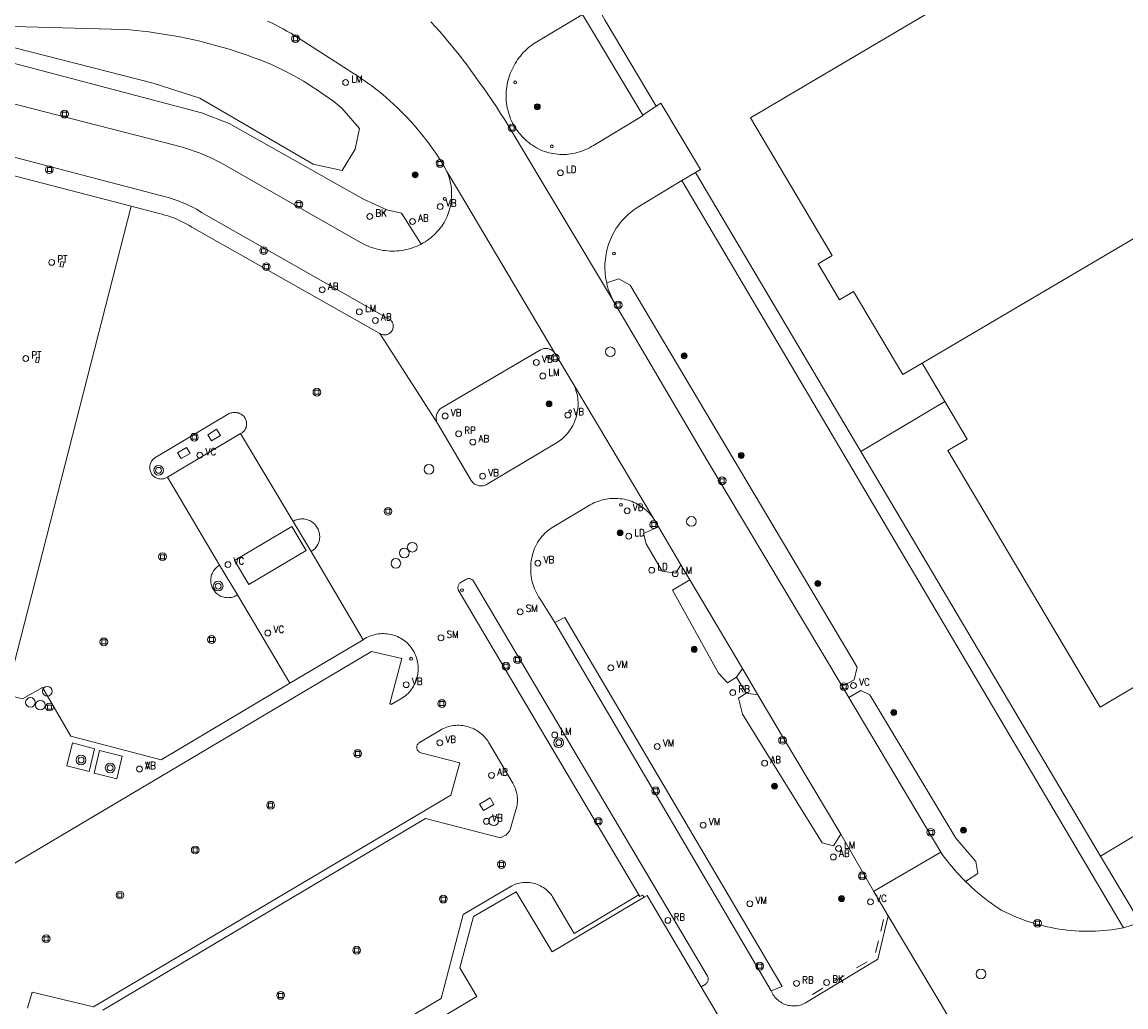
# Model space of a CAD drawing. Header units: metres. Extents: x 138165 to 154469, y 480134 to 494189.
# Tile 174 of 256: x 146059 to 146154, y 485664 to 485748. Entities that reach past the tile are written whole.
import ezdxf

# ---------------------------------------------------------------- set-up
doc = ezdxf.new("R2010")
doc.units = ezdxf.units.M
doc.header["$LTSCALE"] = 0.001
doc.header["$MEASUREMENT"] = 0
for name, color, linetype, lineweight in [('Level 5', 7, 'Continuous', 0), ('TOP-L-terrein schutting raster hek leuning', 7, 'Continuous', 0), ('TOP-L-topo objecten punt', 7, 'Continuous', 0), ('TOP-L-topo objecten vlak', 7, 'Continuous', 0), ('TOP-L-verharding vangrail', 7, 'Continuous', 0)]:
    doc.layers.add(name, color=color, linetype=linetype, lineweight=lineweight)
doc.styles.add('Style-STANDARD', font='STANDARD.shx')

# ---------------------------------------------------------------- blocks, each defined once
blk = doc.blocks.new('24')
at = {"layer": 'TOP-L-topo objecten punt', "color": 7, "linetype": 'Continuous', "lineweight": 0}
for radius in [0.025, 0.0182, 0.0115, 0.005]:
    blk.add_circle((0, 0), radius, dxfattribs=at)
blk = doc.blocks.new('131')
at = {"layer": 'TOP-L-topo objecten punt', "color": 7, "linetype": 'Continuous', "lineweight": 0}
blk.add_circle((0, 0), 0.025, dxfattribs=at)
at = {"layer": 'TOP-L-topo objecten punt', "color": 7, "linetype": 'Continuous', "lineweight": 0, "style": 'Style-STANDARD'}
blk.add_text('SM', height=0.06, dxfattribs=at).set_placement((0.0483, 0))
blk = doc.blocks.new('22')
at = {"layer": 'TOP-L-topo objecten punt', "color": 7, "linetype": 'Continuous', "lineweight": 0}
blk.add_circle((0, 0), 0.025, dxfattribs=at)
at = {"layer": 'TOP-L-topo objecten punt', "color": 7, "linetype": 'Continuous', "lineweight": 0, "style": 'Style-STANDARD'}
blk.add_text('VC', height=0.06, dxfattribs=at).set_placement((0.0483, 0))
blk = doc.blocks.new('121')
at = {"layer": 'TOP-L-topo objecten punt', "color": 7, "linetype": 'Continuous', "lineweight": 0}
blk.add_circle((0, 0), 0.025, dxfattribs=at)
at = {"layer": 'TOP-L-topo objecten punt', "color": 7, "linetype": 'Continuous', "lineweight": 0, "style": 'Style-STANDARD'}
blk.add_text('LD', height=0.06, dxfattribs=at).set_placement((0.0483, 0))
blk = doc.blocks.new('39')
at = {"layer": 'TOP-L-topo objecten punt', "color": 7, "linetype": 'Continuous', "lineweight": 0}
for p, q in [((0.0175, 0.0175), (-0.0175, 0.0175)), ((-0.0175, 0.0175), (-0.0175, -0.0175)), ((0.0175, 0.0175), (0.0175, -0.0175)), ((0.0175, -0.0175), (-0.0175, -0.0175))]:
    blk.add_line(p, q, dxfattribs=at)
blk.add_circle((0, 0), 0.0332, dxfattribs=at)
blk = doc.blocks.new('*U13')
at = {"layer": 'Level 5', "color": 7, "linetype": 'Continuous', "lineweight": 0}
blk.add_circle((0, 0), 0.0415, dxfattribs=at)
blk = doc.blocks.new('150')
at = {"layer": 'Level 5', "color": 7, "linetype": 'Continuous', "lineweight": 0}
blk.add_blockref('*U13', (0, 0), dxfattribs=at)
blk = doc.blocks.new('72')
at = {"layer": 'TOP-L-topo objecten punt', "color": 7, "linetype": 'Continuous', "lineweight": 0}
blk.add_circle((0, 0), 0.025, dxfattribs=at)
at = {"layer": 'TOP-L-topo objecten punt', "color": 7, "linetype": 'Continuous', "lineweight": 0, "style": 'Style-STANDARD'}
blk.add_text('BK', height=0.06, dxfattribs=at).set_placement((0.0483, 0))
blk = doc.blocks.new('28')
at = {"layer": 'TOP-L-topo objecten punt', "color": 7, "linetype": 'Continuous', "lineweight": 0}
blk.add_circle((0, 0), 0.025, dxfattribs=at)
at = {"layer": 'TOP-L-topo objecten punt', "color": 7, "linetype": 'Continuous', "lineweight": 0, "style": 'Style-STANDARD'}
blk.add_text('VM', height=0.06, dxfattribs=at).set_placement((0.0483, 0))
blk = doc.blocks.new('16')
at = {"layer": 'TOP-L-topo objecten punt', "color": 7, "linetype": 'Continuous', "lineweight": 0}
blk.add_circle((0, 0), 0.025, dxfattribs=at)
at = {"layer": 'TOP-L-topo objecten punt', "color": 7, "linetype": 'Continuous', "lineweight": 0, "style": 'Style-STANDARD'}
blk.add_text('LM', height=0.06, dxfattribs=at).set_placement((0.0483, 0))
blk = doc.blocks.new('10')
at = {"layer": 'TOP-L-topo objecten punt', "linetype": 'Continuous', "lineweight": 0}
blk.add_circle((0, 0), 0.0125, dxfattribs=at)
blk = doc.blocks.new('153')
at = {"layer": 'TOP-L-topo objecten punt', "color": 7, "linetype": 'Continuous', "lineweight": 0}
blk.add_circle((0, 0), 0.025, dxfattribs=at)
at = {"layer": 'TOP-L-topo objecten punt', "color": 7, "linetype": 'Continuous', "lineweight": 0, "style": 'Style-STANDARD'}
blk.add_text('RP', height=0.06, dxfattribs=at).set_placement((0.0483, 0))
blk = doc.blocks.new('123')
at = {"layer": 'TOP-L-topo objecten punt', "color": 7, "linetype": 'Continuous', "lineweight": 0}
blk.add_circle((0, 0), 0.025, dxfattribs=at)
at = {"layer": 'TOP-L-topo objecten punt', "color": 7, "linetype": 'Continuous', "lineweight": 0, "style": 'Style-STANDARD'}
blk.add_text('PT', height=0.06, dxfattribs=at).set_placement((0.0483, 0))
blk = doc.blocks.new('11')
at = {"layer": 'TOP-L-topo objecten punt', "color": 7, "linetype": 'Continuous', "lineweight": 0}
blk.add_circle((0, 0), 0.025, dxfattribs=at)
at = {"layer": 'TOP-L-topo objecten punt', "color": 7, "linetype": 'Continuous', "lineweight": 0, "style": 'Style-STANDARD'}
blk.add_text('AB', height=0.06, dxfattribs=at).set_placement((0.0483, 0))
blk = doc.blocks.new('14')
at = {"layer": 'TOP-L-topo objecten punt', "color": 7, "linetype": 'Continuous', "lineweight": 0}
blk.add_circle((0, 0), 0.025, dxfattribs=at)
at = {"layer": 'TOP-L-topo objecten punt', "color": 7, "linetype": 'Continuous', "lineweight": 0, "style": 'Style-STANDARD'}
blk.add_text('VB', height=0.06, dxfattribs=at).set_placement((0.0483, 0))
blk = doc.blocks.new('127')
at = {"layer": 'TOP-L-topo objecten punt', "color": 7, "linetype": 'Continuous', "lineweight": 0}
blk.add_circle((0, 0), 0.025, dxfattribs=at)
at = {"layer": 'TOP-L-topo objecten punt', "color": 7, "linetype": 'Continuous', "lineweight": 0, "style": 'Style-STANDARD'}
blk.add_text('RB', height=0.06, dxfattribs=at).set_placement((0.0483, 0))
blk = doc.blocks.new('27')
at = {"layer": 'TOP-L-topo objecten punt', "color": 7, "linetype": 'Continuous', "lineweight": 0}
for radius in [0.0415, 0.025]:
    blk.add_circle((0, 0), radius, dxfattribs=at)

msp = doc.modelspace()

# ---------------------------------------------------------------- linework, layer by layer
at = {"layer": 'TOP-L-terrein schutting raster hek leuning', "flags": 128}
msp.add_lwpolyline([(146138.365, 485715.632), (146131.166, 485711.34), (146117.485, 485734.452)], dxfattribs=at)
at = {"layer": 'TOP-L-topo objecten vlak', "flags": 128}
for points in [[(146161.919, 485724.704), (146166.331, 485727.32), (146165.515, 485728.696), (146162.75, 485733.361), (146162.24, 485734.221), (146180.885, 485745.275), (146169.588, 485764.33), (146144.04, 485749.184), (146142.309, 485752.104), (146121.745, 485739.912), (146128.733, 485728.126), (146127.529, 485727.412), (146129.347, 485724.346), (146130.551, 485725.06), (146134.774, 485717.938), (146136.419, 485718.914)], [(146112.524, 485740.149), (146112.544, 485740.116), (146108.291, 485737.547), (146108.131, 485737.448), (146107.967, 485737.354), (146107.799, 485737.268), (146107.628, 485737.188), (146107.454, 485737.115), (146107.278, 485737.049), (146107.098, 485736.989), (146106.917, 485736.937), (146106.734, 485736.892), (146106.549, 485736.855), (146106.363, 485736.824), (146106.176, 485736.801), (146105.988, 485736.785), (146105.799, 485736.777), (146105.611, 485736.776), (146105.422, 485736.782), (146105.234, 485736.796), (146105.047, 485736.818), (146104.86, 485736.846), (146104.675, 485736.882), (146104.491, 485736.925), (146104.31, 485736.976), (146104.13, 485737.033), (146103.953, 485737.098), (146103.778, 485737.169), (146103.599, 485737.256), (146103.424, 485737.35), (146103.252, 485737.45), (146103.085, 485737.557), (146102.921, 485737.671), (146102.763, 485737.791), (146102.609, 485737.917), (146102.46, 485738.049), (146102.317, 485738.187), (146102.179, 485738.33), (146102.046, 485738.479), (146101.92, 485738.632), (146101.8, 485738.791), (146101.686, 485738.954), (146101.578, 485739.121), (146101.477, 485739.292), (146101.383, 485739.468), (146101.296, 485739.646), (146101.216, 485739.828), (146101.143, 485740.013), (146101.077, 485740.201), (146101.019, 485740.391), (146100.968, 485740.584), (146100.925, 485740.778), (146100.889, 485740.974), (146100.862, 485741.17), (146100.841, 485741.368), (146100.829, 485741.567), (146100.824, 485741.766), (146100.827, 485741.965), (146100.838, 485742.163), (146100.857, 485742.361), (146100.883, 485742.558), (146100.917, 485742.754), (146100.959, 485742.949), (146101.008, 485743.141), (146101.065, 485743.332), (146101.123, 485743.516), (146101.187, 485743.698), (146101.258, 485743.878), (146101.335, 485744.055), (146101.419, 485744.229), (146101.509, 485744.4), (146101.604, 485744.568), (146101.706, 485744.732), (146101.814, 485744.892), (146101.927, 485745.049), (146102.046, 485745.201), (146102.171, 485745.349), (146102.3, 485745.492), (146102.435, 485745.63), (146102.575, 485745.764), (146102.719, 485745.892), (146102.868, 485746.015), (146103.021, 485746.133), (146103.178, 485746.245), (146107.36, 485748.761)], [(146107.36, 485748.761), (146112.524, 485740.149)], [(146113.658, 485740.898), (146109.296, 485748.239), (146108.607, 485749.481)], [(146080.411, 485748.196), (146080.751, 485748.036), (146081.088, 485747.87), (146081.423, 485747.698), (146081.755, 485747.521), (146082.084, 485747.339), (146082.41, 485747.152), (146082.733, 485746.959), (146087.339, 485743.984), (146087.68, 485743.775), (146088.018, 485743.56), (146088.352, 485743.339), (146088.682, 485743.113), (146089.008, 485742.881), (146089.33, 485742.644), (146089.648, 485742.401), (146089.962, 485742.153), (146090.272, 485741.9), (146090.577, 485741.641), (146090.891, 485741.364), (146091.201, 485741.082), (146091.506, 485740.794), (146091.805, 485740.502), (146092.1, 485740.204), (146092.39, 485739.901), (146092.674, 485739.593), (146092.953, 485739.281), (146093.226, 485738.963), (146093.494, 485738.641), (146093.757, 485738.315), (146094.014, 485737.984), (146094.265, 485737.649), (146094.51, 485737.309), (146094.75, 485736.965), (146094.983, 485736.617), (146095.211, 485736.266), (146095.432, 485735.91), (146095.759, 485735.328)], [(146110.096, 485724.069), (146101.058, 485739.179), (146100.709, 485739.736), (146100.354, 485740.289), (146099.994, 485740.839), (146099.628, 485741.385), (146099.257, 485741.928), (146098.881, 485742.467), (146098.5, 485743.002), (146098.114, 485743.534), (146097.803, 485743.972), (146097.487, 485744.406), (146097.165, 485744.835), (146096.838, 485745.261), (146096.505, 485745.682), (146096.167, 485746.099), (146095.823, 485746.512), (146095.475, 485746.921), (146095.121, 485747.324), (146094.762, 485747.724), (146094.398, 485748.118)], [(146057.658, 485747.751), (146068.094, 485747.478), (146068.635, 485747.435), (146069.174, 485747.384), (146069.714, 485747.327), (146070.252, 485747.262), (146070.789, 485747.19), (146071.326, 485747.111), (146071.861, 485747.025), (146072.396, 485746.932), (146072.928, 485746.832), (146073.46, 485746.724), (146073.99, 485746.61), (146074.519, 485746.489), (146075.046, 485746.361), (146075.571, 485746.225), (146076.094, 485746.083), (146076.615, 485745.934), (146077.135, 485745.778), (146077.652, 485745.615), (146078.167, 485745.446), (146078.68, 485745.269), (146079.19, 485745.086), (146079.698, 485744.896), (146080.203, 485744.699), (146080.706, 485744.496), (146081.112, 485744.308), (146081.516, 485744.113), (146081.916, 485743.912), (146082.313, 485743.705), (146082.706, 485743.491), (146083.096, 485743.271), (146083.483, 485743.045), (146083.866, 485742.813), (146084.245, 485742.575), (146084.62, 485742.331), (146084.992, 485742.081), (146085.359, 485741.825), (146085.723, 485741.563), (146086.082, 485741.296), (146086.437, 485741.023), (146086.787, 485740.744), (146088.277, 485738.985), (146087.917, 485737.22)], [(146087.917, 485737.22), (146086.797, 485735.392), (146084.331, 485735.943), (146074.636, 485741.607), (146070.649, 485742.889), (146057.441, 485746.249)], [(146093.564, 485729.108), (146091.868, 485731.747), (146090.622, 485732.045), (146088.63, 485732.937), (146077.131, 485739.42), (146074.78, 485740.349), (146058.031, 485744.773), (146053.883, 485745.338), (146051.239, 485744.942), (146048.377, 485743.706), (146049.228, 485741.806), (146049.45, 485741.204), (146047.906, 485740.557), (146048.345, 485739.92)], [(146093.564, 485729.108), (146093.561, 485729.106), (146093.386, 485729.02), (146093.206, 485728.938), (146093.022, 485728.863), (146092.835, 485728.796), (146092.647, 485728.735), (146092.456, 485728.681), (146092.263, 485728.634), (146092.068, 485728.595), (146091.873, 485728.563), (146091.676, 485728.538), (146091.478, 485728.52), (146091.28, 485728.51), (146091.082, 485728.507), (146090.883, 485728.512), (146090.685, 485728.523), (146090.488, 485728.543), (146090.291, 485728.569), (146090.096, 485728.603), (146089.902, 485728.644), (146089.709, 485728.693), (146089.519, 485728.748), (146089.331, 485728.81), (146089.145, 485728.88), (146088.962, 485728.956), (146088.781, 485729.039), (146088.605, 485729.129), (146088.431, 485729.225), (146076.689, 485735.91), (146076.382, 485736.077), (146076.072, 485736.238), (146075.759, 485736.392), (146075.443, 485736.54), (146075.124, 485736.681), (146074.802, 485736.816), (146074.477, 485736.944), (146074.15, 485737.065), (146073.82, 485737.18), (146073.488, 485737.288), (146073.154, 485737.389), (146072.818, 485737.484), (146072.48, 485737.571), (146056.998, 485741.546)], [(146113.658, 485740.898), (146112.524, 485740.149)], [(146117.031, 485735.238), (146117.46, 485735.494), (146114.075, 485741.173), (146113.658, 485740.898)], [(146055.773, 485737.307), (146071.693, 485733.156), (146071.944, 485733.084), (146072.193, 485733.007), (146072.44, 485732.924), (146072.685, 485732.836), (146072.929, 485732.743), (146073.169, 485732.645), (146073.406, 485732.542), (146073.641, 485732.434), (146073.874, 485732.321), (146074.105, 485732.203), (146074.333, 485732.081), (146074.558, 485731.954), (146074.781, 485731.822), (146090.833, 485722.691), (146090.891, 485722.65), (146090.944, 485722.604), (146090.993, 485722.553), (146091.037, 485722.498), (146091.076, 485722.439), (146091.108, 485722.376), (146091.134, 485722.31), (146091.154, 485722.243), (146091.168, 485722.173), (146091.174, 485722.103), (146091.174, 485722.032), (146091.167, 485721.962), (146091.152, 485721.889), (146091.13, 485721.818), (146091.101, 485721.75), (146091.065, 485721.685), (146091.023, 485721.623), (146090.975, 485721.566), (146090.922, 485721.515), (146090.863, 485721.468), (146090.801, 485721.428), (146090.735, 485721.394), (146090.666, 485721.367), (146090.594, 485721.347), (146090.521, 485721.334), (146090.447, 485721.328), (146090.372, 485721.329), (146090.299, 485721.338), (146090.226, 485721.355), (146090.156, 485721.378), (146090.088, 485721.408), (146090.023, 485721.445)], [(146068.747, 485732.343), (146057.415, 485735.291)], [(146095.759, 485735.328), (146095.832, 485735.153), (146095.898, 485734.975), (146095.957, 485734.795), (146096.009, 485734.612), (146096.054, 485734.428), (146096.091, 485734.242), (146096.122, 485734.055), (146096.145, 485733.867), (146096.16, 485733.678), (146096.168, 485733.488), (146096.169, 485733.298), (146096.162, 485733.109), (146096.148, 485732.92), (146096.127, 485732.731), (146096.098, 485732.544), (146096.062, 485732.357), (146096.019, 485732.173), (146095.968, 485731.99), (146095.911, 485731.809), (146095.846, 485731.631), (146095.774, 485731.455), (146095.696, 485731.282), (146095.611, 485731.113), (146095.519, 485730.947), (146095.421, 485730.784), (146095.317, 485730.626), (146095.199, 485730.471), (146095.075, 485730.321), (146094.945, 485730.175), (146094.811, 485730.034), (146094.671, 485729.899), (146094.526, 485729.769), (146094.376, 485729.644), (146094.222, 485729.525), (146094.063, 485729.411), (146093.901, 485729.304), (146093.734, 485729.203), (146093.564, 485729.108)], [(146095.759, 485735.328), (146096.937, 485733.367), (146105, 485719.783)], [(146115.853, 485734.535), (146117.031, 485735.238)], [(146151.673, 485676.733), (146131.166, 485711.34), (146117.485, 485734.452), (146117.031, 485735.238)], [(146109.433, 485725.779), (146109.407, 485725.885), (146109.367, 485726.098), (146109.335, 485726.313), (146109.31, 485726.528), (146109.292, 485726.744), (146109.282, 485726.96), (146109.28, 485727.177), (146109.285, 485727.394), (146109.298, 485727.61), (146109.319, 485727.826), (146109.347, 485728.041), (146109.383, 485728.254), (146109.426, 485728.467), (146109.476, 485728.678), (146109.534, 485728.886), (146109.6, 485729.093), (146109.672, 485729.297), (146109.752, 485729.499), (146109.839, 485729.697), (146109.932, 485729.893), (146110.033, 485730.085), (146110.14, 485730.273), (146110.254, 485730.458), (146110.374, 485730.638), (146110.491, 485730.797), (146110.614, 485730.953), (146110.742, 485731.104), (146110.874, 485731.251), (146111.012, 485731.394), (146111.154, 485731.532), (146111.3, 485731.665), (146111.451, 485731.793), (146111.606, 485731.916), (146111.765, 485732.034), (146111.928, 485732.146), (146112.095, 485732.253), (146115.853, 485734.535)], [(146115.853, 485734.535), (146153.63, 485670.586)], [(146068.747, 485732.343), (146058.06, 485690.53)], [(146090.023, 485721.445), (146073.953, 485730.567), (146073.736, 485730.696), (146073.515, 485730.82), (146073.291, 485730.937), (146073.064, 485731.049), (146072.834, 485731.154), (146072.602, 485731.253), (146072.367, 485731.346), (146072.129, 485731.433), (146071.89, 485731.513), (146071.648, 485731.587), (146071.404, 485731.655), (146071.159, 485731.716), (146068.747, 485732.343)], [(146136.419, 485718.914), (146157.851, 485731.563), (146161.919, 485724.704)], [(146062.77, 485727.614), (146062.658, 485727.178), (146062.9, 485727.116), (146063.012, 485727.552), (146062.77, 485727.614)], [(146129.58, 485691.264), (146130.594, 485691.821), (146130.848, 485692.89), (146111.439, 485725.601), (146110.484, 485726.125), (146109.433, 485725.779)], [(146110.096, 485724.069), (146109.992, 485724.259), (146109.894, 485724.452), (146109.803, 485724.649), (146109.719, 485724.849), (146109.642, 485725.052), (146109.573, 485725.257), (146109.51, 485725.464), (146109.455, 485725.674), (146109.433, 485725.779)], [(146136.419, 485718.914), (146140.268, 485712.421), (146138.623, 485711.445), (146151.654, 485689.466), (146158.776, 485693.689), (146159.465, 485692.527), (146162.506, 485694.331), (146161.818, 485695.492), (146172.218, 485701.658), (146171.274, 485703.249), (146160.143, 485722.023), (146159.429, 485723.228), (146161.919, 485724.704)], [(146129.58, 485691.264), (146117.988, 485710.65), (146110.096, 485724.069)], [(146090.023, 485721.445), (146094.977, 485713.721)], [(146094.977, 485713.721), (146094.939, 485713.799), (146094.908, 485713.881), (146094.883, 485713.964), (146094.866, 485714.05), (146094.855, 485714.136), (146094.852, 485714.223), (146094.856, 485714.31), (146094.868, 485714.396), (146094.886, 485714.482), (146094.911, 485714.565), (146094.943, 485714.646), (146094.982, 485714.724), (146095.027, 485714.798), (146095.078, 485714.869), (146095.135, 485714.935), (146095.197, 485714.996), (146095.264, 485715.052), (146103.763, 485720.058), (146103.836, 485720.094), (146103.912, 485720.123), (146103.99, 485720.147), (146104.069, 485720.163), (146104.15, 485720.173), (146104.231, 485720.176), (146104.313, 485720.171), (146104.393, 485720.161), (146104.473, 485720.143), (146104.55, 485720.119), (146104.626, 485720.088), (146104.698, 485720.051), (146104.767, 485720.008), (146104.832, 485719.959), (146104.893, 485719.905), (146104.949, 485719.846), (146105, 485719.783)], [(146105, 485719.783), (146106.621, 485717.067)], [(146060.919, 485719.365), (146060.808, 485718.929), (146060.566, 485718.991), (146060.677, 485719.427), (146060.919, 485719.365)], [(146106.621, 485717.067), (146106.69, 485716.91), (146106.751, 485716.749), (146106.806, 485716.587), (146106.853, 485716.422), (146106.893, 485716.255), (146106.926, 485716.086), (146106.951, 485715.916), (146106.969, 485715.746), (146106.98, 485715.574), (146106.983, 485715.403), (146106.979, 485715.231), (146106.967, 485715.06), (146106.947, 485714.889), (146106.921, 485714.72), (146106.886, 485714.551), (146106.845, 485714.385), (146106.796, 485714.22), (146106.74, 485714.058), (146106.678, 485713.898), (146106.608, 485713.741), (146106.531, 485713.588), (146106.448, 485713.437), (146106.358, 485713.291), (146106.262, 485713.149), (146106.16, 485713.011), (146106.052, 485712.877), (146105.939, 485712.749), (146105.819, 485712.625), (146105.695, 485712.507), (146105.565, 485712.394), (146105.431, 485712.287), (146105.292, 485712.186), (146105.149, 485712.091), (146105.002, 485712.003), (146099.194, 485708.551), (146099.119, 485708.509), (146099.04, 485708.474), (146098.959, 485708.447), (146098.875, 485708.426), (146098.79, 485708.413), (146098.705, 485708.407), (146098.619, 485708.409), (146098.533, 485708.418), (146098.449, 485708.435), (146098.366, 485708.459), (146098.286, 485708.49), (146098.209, 485708.528), (146098.136, 485708.572), (146098.066, 485708.623), (146098.002, 485708.68), (146097.942, 485708.742), (146097.889, 485708.809), (146097.841, 485708.881), (146094.977, 485713.721)], [(146106.621, 485717.067), (146113.504, 485705.544)], [(146071.876, 485709.16), (146071.704, 485709.082), (146071.625, 485709.051), (146071.543, 485709.027), (146071.46, 485709.011), (146071.375, 485709.001), (146071.29, 485709), (146071.206, 485709.005), (146071.122, 485709.019), (146071.039, 485709.039), (146070.959, 485709.067), (146070.881, 485709.102), (146070.807, 485709.143), (146070.737, 485709.191), (146070.671, 485709.245), (146070.61, 485709.304), (146070.555, 485709.368), (146070.505, 485709.437), (146070.462, 485709.511), (146070.425, 485709.587), (146070.396, 485709.667), (146070.373, 485709.749), (146070.357, 485709.829), (146070.347, 485709.909), (146070.344, 485709.991), (146070.348, 485710.072), (146070.358, 485710.152), (146070.375, 485710.232), (146070.398, 485710.31), (146070.428, 485710.386), (146070.463, 485710.459), (146070.504, 485710.529), (146070.551, 485710.595), (146070.603, 485710.658), (146070.66, 485710.716), (146070.721, 485710.769), (146070.787, 485710.817), (146077.131, 485714.593), (146077.206, 485714.627), (146077.283, 485714.655), (146077.362, 485714.677), (146077.443, 485714.693), (146077.525, 485714.702), (146077.607, 485714.704), (146077.689, 485714.7), (146077.771, 485714.69), (146077.851, 485714.673), (146077.93, 485714.65), (146078.007, 485714.62), (146078.083, 485714.588), (146078.156, 485714.55), (146078.226, 485714.506), (146078.291, 485714.456), (146078.352, 485714.4), (146078.408, 485714.34), (146078.458, 485714.275), (146078.503, 485714.205), (146078.541, 485714.133), (146078.573, 485714.057), (146078.599, 485713.978), (146078.617, 485713.898), (146078.629, 485713.816), (146078.633, 485713.734), (146078.63, 485713.652), (146078.62, 485713.57), (146078.603, 485713.489), (146078.58, 485713.41), (146078.549, 485713.334), (146078.512, 485713.26), (146078.469, 485713.19), (146078.42, 485713.124), (146078.365, 485713.062), (146078.305, 485713.005), (146078.241, 485712.954), (146078.11, 485712.888)], [(146078.11, 485712.888), (146071.876, 485709.16)], [(146076.394, 485712.73), (146075.625, 485712.279), (146075.327, 485712.785), (146076.065, 485713.267), (146076.394, 485712.73)], [(146078.11, 485712.888), (146082.619, 485705.372)], [(146072.73, 485711.25), (146073.031, 485710.747), (146073.788, 485711.171), (146073.493, 485711.687), (146072.73, 485711.25)], [(146076.325, 485701.636), (146071.876, 485709.16)], [(146104.985, 485696.719), (146103.701, 485698.769), (146103.6, 485698.927), (146103.506, 485699.088), (146103.419, 485699.253), (146103.338, 485699.422), (146103.265, 485699.594), (146103.198, 485699.768), (146103.139, 485699.945), (146103.086, 485700.125), (146103.042, 485700.306), (146103.004, 485700.489), (146102.974, 485700.674), (146102.952, 485700.859), (146102.937, 485701.045), (146102.93, 485701.232), (146102.93, 485701.419), (146102.938, 485701.606), (146102.954, 485701.792), (146102.977, 485701.977), (146103.007, 485702.162), (146103.046, 485702.345), (146103.091, 485702.526), (146103.144, 485702.705), (146103.204, 485702.882), (146103.271, 485703.056), (146103.346, 485703.228), (146103.427, 485703.396), (146103.515, 485703.561), (146103.607, 485703.704), (146103.705, 485703.842), (146103.808, 485703.977), (146103.917, 485704.107), (146104.031, 485704.233), (146104.15, 485704.353), (146104.275, 485704.469), (146104.404, 485704.579), (146104.537, 485704.684), (146104.675, 485704.783), (146104.817, 485704.877), (146104.962, 485704.964), (146108.028, 485706.787), (146108.182, 485706.872), (146108.34, 485706.951), (146108.502, 485707.023), (146108.666, 485707.088), (146108.833, 485707.146), (146109.002, 485707.196), (146109.173, 485707.24), (146109.346, 485707.276), (146109.52, 485707.304), (146109.695, 485707.325), (146109.871, 485707.339), (146110.047, 485707.345), (146110.224, 485707.343), (146110.4, 485707.334), (146110.576, 485707.317), (146110.751, 485707.293), (146110.924, 485707.261), (146111.096, 485707.222), (146111.267, 485707.176), (146111.435, 485707.122), (146111.6, 485707.061), (146111.763, 485706.994), (146111.923, 485706.919), (146112.08, 485706.837), (146112.233, 485706.749), (146112.382, 485706.654), (146112.527, 485706.554), (146112.667, 485706.446), (146112.802, 485706.334), (146112.933, 485706.215), (146113.059, 485706.091), (146113.179, 485705.961), (146113.293, 485705.827), (146113.402, 485705.688), (146113.504, 485705.544)], [(146082.619, 485705.372), (146082.796, 485705.469), (146082.895, 485705.506), (146082.996, 485705.537), (146083.099, 485705.56), (146083.204, 485705.576), (146083.309, 485705.584), (146083.415, 485705.585), (146083.52, 485705.579), (146083.625, 485705.565), (146083.729, 485705.544), (146083.831, 485705.516), (146083.93, 485705.48), (146084.027, 485705.438), (146084.121, 485705.389), (146084.211, 485705.334), (146084.297, 485705.272), (146084.378, 485705.205), (146084.455, 485705.132), (146084.526, 485705.054), (146084.59, 485704.973), (146084.649, 485704.887), (146084.702, 485704.797), (146084.748, 485704.704), (146084.788, 485704.608), (146084.821, 485704.51), (146084.847, 485704.409), (146084.866, 485704.307), (146084.878, 485704.204), (146084.883, 485704.101), (146084.881, 485703.997), (146084.871, 485703.893), (146084.855, 485703.791), (146084.831, 485703.69), (146084.801, 485703.59), (146084.764, 485703.493), (146084.72, 485703.399), (146084.67, 485703.308), (146084.614, 485703.221), (146084.551, 485703.138), (146084.484, 485703.059), (146084.41, 485702.986), (146084.333, 485702.917), (146084.25, 485702.854), (146084.14, 485702.782)], [(146084.14, 485702.782), (146082.619, 485705.372)], [(146113.504, 485705.544), (146113.857, 485704.893)], [(146077.591, 485702.024), (146082.49, 485704.929), (146083.711, 485702.871), (146078.811, 485699.966), (146077.591, 485702.024)], [(146113.857, 485704.893), (146112.569, 485704.348), (146112.823, 485703.44), (146114.179, 485701.126), (146115.349, 485700.928), (146115.777, 485701.653)], [(146113.857, 485704.893), (146115.777, 485701.653)], [(146084.14, 485702.782), (146088.596, 485695.24)], [(146077.85, 485699.079), (146077.718, 485699.012), (146077.624, 485698.967), (146077.526, 485698.928), (146077.427, 485698.897), (146077.325, 485698.873), (146077.222, 485698.856), (146077.118, 485698.846), (146077.013, 485698.844), (146076.909, 485698.849), (146076.805, 485698.862), (146076.702, 485698.882), (146076.601, 485698.909), (146076.502, 485698.943), (146076.406, 485698.984), (146076.313, 485699.032), (146076.224, 485699.086), (146076.139, 485699.147), (146076.058, 485699.213), (146075.982, 485699.285), (146075.912, 485699.363), (146075.847, 485699.445), (146075.788, 485699.531), (146075.735, 485699.621), (146075.689, 485699.715), (146075.65, 485699.812), (146075.617, 485699.912), (146075.592, 485700.013), (146075.574, 485700.111), (146075.563, 485700.21), (146075.559, 485700.309), (146075.561, 485700.409), (146075.57, 485700.508), (146075.586, 485700.606), (146075.608, 485700.703), (146075.636, 485700.798), (146075.671, 485700.892), (146075.712, 485700.982), (146075.76, 485701.07), (146075.812, 485701.154), (146075.871, 485701.235), (146075.934, 485701.311), (146076.003, 485701.383), (146076.076, 485701.451), (146076.154, 485701.513), (146076.325, 485701.636)], [(146077.85, 485699.079), (146076.325, 485701.636)], [(146115.777, 485701.653), (146116.541, 485700.37)], [(146112.179, 485673.409), (146096.732, 485699.517), (146096.717, 485699.574), (146096.708, 485699.633), (146096.705, 485699.692), (146096.708, 485699.752), (146096.717, 485699.81), (146096.732, 485699.868), (146096.752, 485699.923), (146096.779, 485699.976), (146096.81, 485700.027), (146096.847, 485700.073), (146096.888, 485700.116), (146097.389, 485700.408), (146097.44, 485700.435), (146097.494, 485700.455), (146097.55, 485700.469), (146097.607, 485700.477), (146097.665, 485700.477), (146097.722, 485700.471), (146097.778, 485700.458), (146097.833, 485700.438), (146097.884, 485700.413), (146097.932, 485700.381), (146097.976, 485700.344), (146098.016, 485700.301), (146098.05, 485700.255), (146118.061, 485666.439), (146118.085, 485666.383), (146118.103, 485666.325), (146118.113, 485666.266), (146118.117, 485666.205), (146118.114, 485666.145), (146118.104, 485666.085), (146118.088, 485666.027), (146118.065, 485665.971), (146118.035, 485665.918), (146118, 485665.868), (146117.959, 485665.824), (146117.914, 485665.784), (146117.864, 485665.749), (146117.514, 485665.526)], [(146120.53, 485692.039), (146119.762, 485691.553), (146118.995, 485692.387), (146115.057, 485699.5), (146116.541, 485700.37)], [(146116.541, 485700.37), (146119.343, 485695.659), (146121.039, 485692.771)], [(146082.328, 485691.522), (146077.85, 485699.079)], [(146104.985, 485696.719), (146105.86, 485697.14), (146124.447, 485665.577), (146123.5, 485665.195)], [(146123.5, 485665.195), (146104.985, 485696.719)], [(146054.02, 485673.31), (146089.3, 485694.246), (146091.922, 485693.627), (146090.896, 485689.786), (146090.985, 485689.709), (146091.836, 485690.186), (146091.965, 485690.267), (146092.09, 485690.355), (146092.211, 485690.449), (146092.326, 485690.549), (146092.437, 485690.655), (146092.541, 485690.766), (146092.64, 485690.883), (146092.733, 485691.004), (146092.82, 485691.13), (146092.9, 485691.26), (146092.974, 485691.394), (146093.04, 485691.532), (146093.1, 485691.672), (146093.152, 485691.816), (146093.197, 485691.962), (146093.234, 485692.11), (146093.264, 485692.26), (146093.287, 485692.411), (146093.301, 485692.563), (146093.308, 485692.716), (146093.307, 485692.869), (146093.299, 485693.021), (146093.282, 485693.173), (146093.258, 485693.324), (146093.226, 485693.474), (146093.187, 485693.621), (146093.14, 485693.767), (146093.086, 485693.91), (146093.025, 485694.05), (146092.957, 485694.186), (146092.882, 485694.32), (146092.8, 485694.449), (146092.712, 485694.573), (146092.618, 485694.694), (146092.517, 485694.809), (146092.411, 485694.919), (146092.3, 485695.023), (146092.183, 485695.122), (146092.06, 485695.212), (146091.933, 485695.296), (146091.802, 485695.374), (146091.668, 485695.445), (146091.53, 485695.509), (146091.389, 485695.567), (146091.245, 485695.617), (146091.099, 485695.661), (146090.952, 485695.697), (146090.802, 485695.726), (146090.651, 485695.747), (146090.5, 485695.761), (146090.348, 485695.768), (146090.195, 485695.766), (146090.043, 485695.758), (146089.892, 485695.742), (146089.742, 485695.718), (146089.592, 485695.688), (146089.445, 485695.649), (146089.3, 485695.604), (146089.157, 485695.552), (146089.017, 485695.492), (146088.88, 485695.426), (146088.746, 485695.353), (146088.596, 485695.24)], [(146088.596, 485695.24), (146082.328, 485691.522)], [(146151.673, 485676.733), (146156.521, 485679.633), (146182.284, 485694.887)], [(146120.53, 485692.039), (146121.039, 485692.771)], [(146121.039, 485692.771), (146122.361, 485690.528)], [(146082.328, 485691.522), (146071.321, 485684.975), (146063.59, 485686.992), (146061.164, 485691.159), (146059.459, 485690.197), (146058.06, 485690.53)], [(146121.365, 485690.66), (146120.53, 485692.039)], [(146130.139, 485690.29), (146129.58, 485691.264)], [(146129.449, 485678.595), (146128.827, 485677.619), (146127.858, 485677.866), (146121.052, 485688.863), (146120.707, 485690.235), (146121.365, 485690.66)], [(146121.365, 485690.66), (146122.361, 485690.528)], [(146122.361, 485690.528), (146124.469, 485686.956), (146129.449, 485678.595)], [(146130.139, 485690.29), (146131.181, 485690.89), (146131.948, 485690.54), (146139.306, 485678.25), (146141.004, 485676.259), (146141.172, 485675.237), (146140.114, 485674.547)], [(146138.01, 485677.059), (146130.139, 485690.29)], [(146066.324, 485663.544), (146093.921, 485679.946), (146100.356, 485678.278), (146100.727, 485678.489), (146100.794, 485678.529), (146100.858, 485678.575), (146100.918, 485678.625), (146100.973, 485678.681), (146101.024, 485678.74), (146101.069, 485678.804), (146101.11, 485678.871), (146101.144, 485678.941), (146101.173, 485679.014), (146101.196, 485679.089), (146101.669, 485680.689), (146101.706, 485680.824), (146101.737, 485680.96), (146101.761, 485681.097), (146101.778, 485681.236), (146101.789, 485681.375), (146101.793, 485681.514), (146101.789, 485681.654), (146101.779, 485681.793), (146101.763, 485681.932), (146101.739, 485682.069), (146101.709, 485682.206), (146101.672, 485682.34), (146101.629, 485682.473), (146101.579, 485682.603), (146101.523, 485682.731), (146101.461, 485682.856), (146101.393, 485682.978), (146099.33, 485686.483), (146099.251, 485686.601), (146099.167, 485686.716), (146099.077, 485686.826), (146098.983, 485686.932), (146098.884, 485687.034), (146098.78, 485687.131), (146098.672, 485687.224), (146098.559, 485687.311), (146098.443, 485687.393), (146098.323, 485687.47), (146098.2, 485687.541), (146098.074, 485687.606), (146097.945, 485687.665), (146097.813, 485687.719), (146097.679, 485687.766), (146097.535, 485687.81), (146097.389, 485687.846), (146097.241, 485687.876), (146097.093, 485687.898), (146096.943, 485687.912), (146096.792, 485687.92), (146096.642, 485687.919), (146096.492, 485687.912), (146096.342, 485687.897), (146096.193, 485687.874), (146096.045, 485687.845), (146095.9, 485687.808), (146095.756, 485687.764), (146095.614, 485687.712), (146095.475, 485687.654), (146095.339, 485687.589), (146095.207, 485687.518), (146093.43, 485686.455), (146093.38, 485686.422), (146093.335, 485686.383), (146093.295, 485686.339), (146093.261, 485686.29), (146093.233, 485686.238), (146093.211, 485686.182), (146093.197, 485686.125), (146093.19, 485686.065), (146093.19, 485686.006), (146093.197, 485685.947), (146093.212, 485685.889), (146093.233, 485685.834), (146093.262, 485685.781), (146093.296, 485685.733), (146093.336, 485685.689), (146093.382, 485685.65), (146093.431, 485685.617), (146093.485, 485685.591), (146093.541, 485685.571), (146096.869, 485684.72), (146096.113, 485681.939), (146065.544, 485663.82), (146060.272, 485665.078), (146059.934, 485663.913), (146059.887, 485663.724)], [(146063.241, 485684.464), (146063.732, 485686.409), (146065.626, 485685.912), (146065.153, 485683.971), (146063.241, 485684.464)], [(146066.058, 485685.766), (146067.991, 485685.278), (146067.521, 485683.343), (146065.593, 485683.834), (146066.058, 485685.766)], [(146098.905, 485680.623), (146098.541, 485681.178), (146099.451, 485681.71), (146099.776, 485681.142), (146098.905, 485680.623)], [(146129.449, 485678.595), (146132.273, 485673.704)], [(146138.01, 485677.059), (146132.339, 485673.743), (146132.273, 485673.704)], [(146140.114, 485674.547), (146139.862, 485674.823), (146139.612, 485675.086), (146139.366, 485675.354), (146139.127, 485675.627), (146138.892, 485675.905), (146138.663, 485676.187), (146138.44, 485676.473), (146138.222, 485676.764), (146138.01, 485677.059)], [(146155.055, 485671.056), (146151.673, 485676.733)], [(146078.173, 485654.422), (146095.26, 485664.54), (146097.165, 485671.743), (146101.304, 485674.188), (146101.433, 485674.249), (146101.564, 485674.302), (146101.698, 485674.349), (146101.835, 485674.389), (146101.973, 485674.421), (146102.113, 485674.447), (146102.254, 485674.465), (146102.395, 485674.475), (146102.537, 485674.478), (146102.679, 485674.474), (146102.821, 485674.463), (146102.962, 485674.444), (146103.101, 485674.417), (146103.239, 485674.384), (146103.375, 485674.343), (146103.509, 485674.295), (146103.64, 485674.241), (146103.768, 485674.179), (146103.893, 485674.111), (146104.014, 485674.037), (146104.131, 485673.956), (146104.244, 485673.869), (146104.351, 485673.777), (146104.454, 485673.679), (146104.552, 485673.576), (146104.644, 485673.468), (146104.731, 485673.355), (146104.811, 485673.238), (146106.659, 485670.101), (146112.179, 485673.409)], [(146153.63, 485670.586), (146153.291, 485670.524), (146152.95, 485670.469), (146152.608, 485670.422), (146152.265, 485670.382), (146151.922, 485670.349), (146151.578, 485670.324), (146151.233, 485670.306), (146150.888, 485670.296), (146150.543, 485670.293), (146150.198, 485670.298), (146149.854, 485670.31), (146149.509, 485670.33), (146149.165, 485670.357), (146148.822, 485670.391), (146148.479, 485670.433), (146148.138, 485670.482), (146147.797, 485670.539), (146147.458, 485670.603), (146147.121, 485670.674), (146146.785, 485670.753), (146146.451, 485670.838), (146146.118, 485670.931), (146145.788, 485671.032), (146145.46, 485671.139), (146145.135, 485671.253), (146144.812, 485671.374), (146144.491, 485671.503), (146144.174, 485671.638), (146143.859, 485671.78), (146143.548, 485671.929), (146143.24, 485672.084), (146142.935, 485672.281), (146142.633, 485672.484), (146142.336, 485672.692), (146142.043, 485672.907), (146141.754, 485673.127), (146141.47, 485673.353), (146141.19, 485673.585), (146140.915, 485673.822), (146140.644, 485674.065), (146140.379, 485674.312), (146140.114, 485674.547)], [(146112.638, 485673.216), (146104.774, 485668.544), (146101.696, 485673.682), (146098.031, 485671.56), (146096.882, 485667.178), (146098.338, 485664.723), (146073.847, 485650.202), (146073.683, 485650.479), (146069.987, 485648.899), (146066.048, 485648.334), (146065.784, 485648.365)], [(146112.179, 485673.409), (146112.281, 485673.283), (146112.503, 485673.386), (146112.638, 485673.216)], [(146117.514, 485665.526), (146112.907, 485673.353), (146112.638, 485673.216)], [(146132.273, 485673.704), (146133.501, 485671.619)], [(146133.501, 485671.619), (146132.623, 485667.906), (146126.449, 485664.157), (146126.337, 485664.1), (146126.221, 485664.05), (146126.103, 485664.007), (146125.982, 485663.971), (146125.86, 485663.943), (146125.736, 485663.922), (146125.61, 485663.908), (146125.485, 485663.902), (146125.359, 485663.903), (146125.233, 485663.912), (146125.108, 485663.928), (146124.985, 485663.952), (146124.863, 485663.983), (146124.743, 485664.021), (146124.626, 485664.066), (146124.511, 485664.119), (146124.4, 485664.178), (146124.292, 485664.243), (146124.189, 485664.315), (146124.09, 485664.393), (146123.996, 485664.477), (146123.907, 485664.566), (146123.824, 485664.66), (146123.747, 485664.759), (146123.675, 485664.863), (146123.5, 485665.195)], [(146133.501, 485671.619), (146138.761, 485662.827)], [(146155.055, 485671.056), (146153.63, 485670.586)], [(146120.174, 485661.047), (146117.514, 485665.526)]]:
    msp.add_lwpolyline(points, dxfattribs=at)
at = {"layer": 'TOP-L-verharding vangrail', "flags": 128}
for points in [[(146132.87, 485670.295), (146133.115, 485671.292)], [(146132.431, 485668.485), (146132.678, 485669.486)], [(146130.809, 485667.17), (146131.707, 485667.687)], [(146128.867, 485666.027), (146129.74, 485666.492)], [(146127.043, 485664.896), (146127.917, 485665.436)]]:
    msp.add_lwpolyline(points, dxfattribs=at)

# ---------------------------------------------------------------- block references
at = {"layer": 'TOP-L-topo objecten punt', "xscale": 10, "yscale": 10, "zscale": 10}
for name, p in [('39', (146082.813, 485746.687)), ('16', (146087.098, 485742.931)), ('10', (146101.605, 485742.944)), ('39', (146063.058, 485740.228)), ('24', (146103.499, 485740.864)), ('39', (146101.333, 485739.04)), ('10', (146104.739, 485737.463)), ('39', (146061.759, 485735.481)), ('39', (146095.174, 485736.008)), ('121', (146105.473, 485735.212)), ('24', (146093.048, 485735.031)), ('39', (146083.094, 485732.5)), ('14', (146095.188, 485732.311)), ('10', (146095.579, 485732.968)), ('72', (146089.169, 485731.466)), ('11', (146092.814, 485731.038)), ('123', (146061.957, 485727.539)), ('39', (146080.093, 485728.538)), ('10', (146110.048, 485728.301)), ('39', (146080.319, 485727.171)), ('11', (146085.092, 485725.197)), ('39', (146110.416, 485723.893)), ('16', (146088.274, 485723.309)), ('11', (146089.644, 485722.573)), ('123', (146059.736, 485719.308)), ('14', (146103.414, 485718.969)), ('10', (146104.415, 485719.456)), ('39', (146105.024, 485719.369)), ('150', (146109.744, 485719.885)), ('24', (146116.067, 485719.537)), ('16', (146103.963, 485717.816)), ('39', (146084.642, 485716.429)), ('14', (146095.614, 485714.391)), ('24', (146104.5, 485715.427)), ('14', (146106.102, 485714.472)), ('10', (146106.306, 485714.784)), ('39', (146074.162, 485712.575)), ('153', (146096.768, 485712.864)), ('11', (146097.985, 485712.165)), ('22', (146074.625, 485711.042)), ('24', (146120.944, 485711.022)), ('27', (146071.096, 485709.741)), ('150', (146094.235, 485709.826)), ('14', (146098.818, 485709.241)), ('39', (146119.307, 485708.848)), ('39', (146090.718, 485706.24)), ('10', (146110.648, 485706.789)), ('14', (146111.177, 485706.277)), ('39', (146113.461, 485705.101)), ('150', (146116.684, 485705.367)), ('24', (146110.581, 485704.393)), ('121', (146111.317, 485704.103)), ('150', (146092.811, 485703.166)), ('39', (146071.435, 485702.348)), ('150', (146092.121, 485702.668)), ('22', (146077.035, 485701.675)), ('150', (146091.397, 485701.778)), ('14', (146103.549, 485701.796)), ('121', (146113.285, 485701.19)), ('16', (146115.301, 485700.896)), ('27', (146076.198, 485699.836)), ('24', (146127.496, 485700.054)), ('10', (146097.049, 485699.485)), ('131', (146102.025, 485697.629)), ('22', (146080.45, 485695.823)), ('131', (146095.258, 485695.41)), ('39', (146066.416, 485695.059)), ('39', (146075.628, 485695.261)), ('24', (146116.924, 485694.423)), ('10', (146092.703, 485693.62)), ('39', (146100.816, 485692.979)), ('39', (146101.809, 485693.535)), ('28', (146109.782, 485692.836)), ('150', (146061.583, 485690.837)), ('14', (146092.285, 485691.394)), ('127', (146120.215, 485690.717)), ('39', (146129.744, 485691.227)), ('22', (146130.54, 485691.324)), ('150', (146060.139, 485689.878)), ('150', (146060.992, 485689.646)), ('39', (146061.765, 485689.482)), ('39', (146095.334, 485689.783)), ('24', (146133.984, 485689.015)), ('16', (146104.987, 485687.094)), ('14', (146095.153, 485686.428)), ('27', (146105.331, 485686.437)), ('28', (146113.758, 485686.101)), ('39', (146124.478, 485686.641)), ('39', (146088.133, 485685.503)), ('27', (146064.469, 485684.949)), ('27', (146066.957, 485684.277)), ('11', (146069.469, 485684.181)), ('14', (146069.469, 485684.181)), ('11', (146122.948, 485684.681)), ('11', (146099.585, 485683.637)), ('24', (146123.792, 485682.712)), ('39', (146113.62, 485682.31)), ('39', (146080.683, 485681.08)), ('14', (146099.147, 485679.702)), ('150', (146099.759, 485679.746)), ('39', (146108.71, 485679.701)), ('28', (146117.685, 485679.374)), ('39', (146137.159, 485678.755)), ('24', (146139.95, 485678.942)), ('16', (146129.266, 485677.378)), ('39', (146074.234, 485677.247)), ('11', (146128.824, 485676.651)), ('39', (146100.432, 485676.01)), ('39', (146131.303, 485675.033)), ('39', (146067.795, 485673.392)), ('39', (146095.456, 485673.046)), ('28', (146121.685, 485672.652)), ('24', (146129.524, 485673.083)), ('22', (146131.996, 485672.809)), ('127', (146114.671, 485671.226)), ('39', (146146.286, 485670.977)), ('39', (146061.483, 485669.654)), ('39', (146088.043, 485668.675)), ('39', (146122.521, 485667.308)), ('150', (146141.458, 485666.633)), ('127', (146125.671, 485665.835)), ('72', (146128.245, 485665.906)), ('39', (146081.543, 485664.802))]:
    msp.add_blockref(name, p, dxfattribs=at)

doc.saveas('drawing.dxf')
